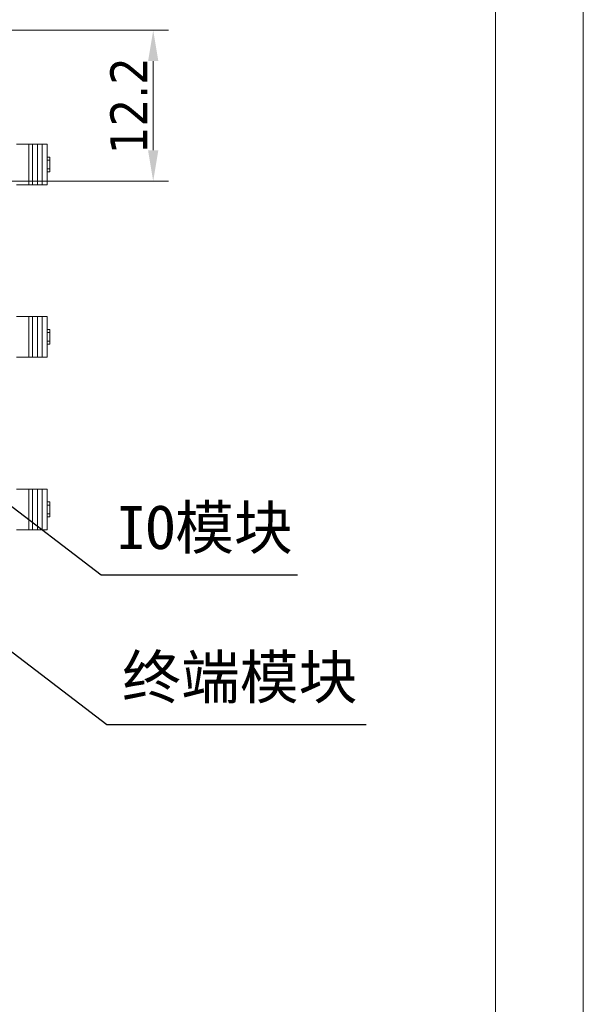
# Model space of a CAD drawing. Header units: millimetres. Extents: x 0 to 1371, y 0 to 297.
# Tile 16 of 19: x 441 to 486, y 152 to 232. Entities that reach past the tile are written whole.
import ezdxf

# ---------------------------------------------------------------- set-up
doc = ezdxf.new("R2010")
doc.units = ezdxf.units.MM
doc.layers.add('1', color=7, linetype='Continuous', true_color=0xffffff)
doc.layers.add('125', color=7, linetype='Continuous', true_color=0xffffff)
doc.styles.add('Tahoma', font='tahoma.ttf')
doc.styles.add('仿宋', font='simfang.ttf')
doc.dimstyles.get("Standard").update_dxf_attribs({"dimtxt": 0.18, "dimasz": 0.18, "dimexe": 0.18, "dimexo": 0.0625, "dimgap": 0.09, "dimtad": 0, "dimtih": 1, "dimtoh": 1, "dimdec": 4, "dimzin": 0, "dimdsep": 46, "dimtxsty": 'Standard', "dimcen": 0.09, "dimadec": 0, "dimazin": 0, "dimtfac": 1, "dimtdec": 4, "dimtofl": 0, "dimtmove": 0, "dimatfit": 3, "dimfxl": 1, "dimtolj": 1, "dimtzin": 0, "dimarcsym": 0})

# ---------------------------------------------------------------- blocks, each defined once
blk = doc.blocks.new('*D47')
at = {"layer": '125', "color": 80, "linetype": 'Continuous', "lineweight": 13}
for p, q in [((437.521, 231.171), (452.74, 231.171)), ((451.49, 228.671), (451.49, 221.425)), ((439.532, 218.925), (452.74, 218.925))]:
    blk.add_line(p, q, dxfattribs=at)
at = {"layer": '125', "color": 80}
for points in [[(451.906, 228.671), (451.073, 228.671), (451.49, 231.171)], [(451.073, 221.425), (451.906, 221.425), (451.49, 218.925)]]:
    blk.add_solid(points, dxfattribs=at)
at = {"layer": 'Defpoints', "color": 0}
for p in [(437.521, 231.171), (439.532, 218.925), (451.49, 218.925)]:
    blk.add_point(p, dxfattribs=at)
at = {"layer": '125', "color": 3, "lineweight": 13, "insert": (449.509, 225.048), "char_height": 3, "attachment_point": 5, "rotation": 90, "style": 'Tahoma'}
blk.add_mtext('\\A1;12.2', dxfattribs=at)

msp = doc.modelspace()

# ---------------------------------------------------------------- linework, layer by layer
at = {"layer": '1', "color": 7, "linetype": 'Continuous', "lineweight": 18}
for p, q in [((441.388, 221.93), (440.388, 221.93)), ((441.688, 221.93), (441.388, 221.93)), ((441.388, 221.93), (441.388, 218.63)), ((442.088, 221.93), (441.688, 221.93)), ((441.688, 221.93), (441.688, 218.63)), ((442.488, 221.93), (442.088, 221.93)), ((442.088, 221.93), (442.088, 218.63)), ((442.888, 221.93), (442.488, 221.93)), ((442.488, 221.93), (442.488, 218.63)), ((442.888, 221.93), (442.888, 218.63)), ((443.088, 220.88), (442.888, 220.88)), ((443.088, 220.63), (442.888, 220.63)), ((443.088, 220.88), (443.088, 220.63)), ((443.088, 220.63), (443.088, 219.93)), ((443.088, 219.93), (442.888, 219.93)), ((443.088, 219.93), (443.088, 219.68)), ((443.088, 219.68), (442.888, 219.68)), ((441.388, 218.63), (440.388, 218.63)), ((441.688, 218.63), (441.388, 218.63)), ((442.088, 218.63), (441.688, 218.63)), ((442.488, 218.63), (442.088, 218.63)), ((442.888, 218.63), (442.488, 218.63)), ((441.388, 207.93), (440.388, 207.93)), ((441.688, 207.93), (441.388, 207.93)), ((441.388, 207.93), (441.388, 204.63)), ((442.088, 207.93), (441.688, 207.93)), ((441.688, 207.93), (441.688, 204.63)), ((442.488, 207.93), (442.088, 207.93)), ((442.088, 207.93), (442.088, 204.63)), ((442.888, 207.93), (442.488, 207.93)), ((442.488, 207.93), (442.488, 204.63)), ((442.888, 207.93), (442.888, 204.63)), ((443.088, 206.88), (442.888, 206.88)), ((443.088, 206.63), (442.888, 206.63)), ((443.088, 206.88), (443.088, 206.63)), ((443.088, 206.63), (443.088, 205.93)), ((443.088, 205.93), (442.888, 205.93)), ((443.088, 205.68), (442.888, 205.68)), ((443.088, 205.93), (443.088, 205.68)), ((441.388, 204.63), (440.388, 204.63)), ((441.688, 204.63), (441.388, 204.63)), ((442.088, 204.63), (441.688, 204.63)), ((442.488, 204.63), (442.088, 204.63)), ((442.888, 204.63), (442.488, 204.63)), ((441.388, 193.93), (440.388, 193.93)), ((441.688, 193.93), (441.388, 193.93)), ((441.388, 193.93), (441.388, 190.63)), ((442.088, 193.93), (441.688, 193.93)), ((441.688, 193.93), (441.688, 190.63)), ((442.488, 193.93), (442.088, 193.93)), ((442.088, 193.93), (442.088, 190.63)), ((442.888, 193.93), (442.488, 193.93)), ((442.488, 193.93), (442.488, 190.63)), ((442.888, 193.93), (442.888, 190.63)), ((443.088, 192.88), (442.888, 192.88)), ((443.088, 192.63), (442.888, 192.63)), ((443.088, 192.88), (443.088, 192.63)), ((443.088, 192.63), (443.088, 191.93)), ((443.088, 191.93), (442.888, 191.93)), ((443.088, 191.93), (443.088, 191.68)), ((443.088, 191.68), (442.888, 191.68)), ((441.388, 190.63), (440.388, 190.63)), ((441.688, 190.63), (441.388, 190.63)), ((442.088, 190.63), (441.688, 190.63)), ((442.488, 190.63), (442.088, 190.63)), ((442.888, 190.63), (442.488, 190.63))]:
    msp.add_line(p, q, dxfattribs=at)
at = {"layer": '125', "color": 3, "linetype": 'Continuous', "lineweight": 13}
msp.add_line((486.405, 297), (486.405, 0), dxfattribs=at)
at = {"layer": '125', "color": 7, "linetype": 'Continuous', "lineweight": 18}
msp.add_line((479.286, 290.495), (479.286, 6.505), dxfattribs=at)

# ---------------------------------------------------------------- texts
at = {"lineweight": 18, "char_height": 3.5, "width": 21.48489, "attachment_point": 1, "style": '仿宋'}
for s, insert in [('IO模块', (448.508, 192.555)), ('终端模块', (448.966, 180.415))]:
    msp.add_mtext(s, dxfattribs=dict(at, insert=insert))

# ---------------------------------------------------------------- dimensions: what is measured, and where the dimension line sits
at = {"layer": '125', "color": 3, "linetype": 'Continuous', "lineweight": 13}
dim = msp.add_linear_dim(base=(451.49, 218.925), p1=(437.521, 231.171), p2=(439.532, 218.925), angle=90, dimstyle='Standard', override={"dimtxt": 3, "dimasz": 2.5, "dimexe": 1.25, "dimexo": 0, "dimgap": 0.45, "dimtad": 1, "dimtih": 0, "dimtoh": 0, "dimdec": 1, "dimzin": 8, "dimtxsty": 'Tahoma', "dimsah": 1, "dimclrd": 80, "dimclre": 80, "dimclrt": 3, "dimtm": -0.05, "dimtfac": 0.666667, "dimtdec": 2, "dimtofl": 1, "dimatfit": 2, "dimtzin": 8, "dimlwd": 13, "dimlwe": 13}, dxfattribs=at)
dim.commit()
dim.dimension.update_dxf_attribs({"geometry": '*D47', "text_midpoint": (449.509, 225.048)})

# ---------------------------------------------------------------- leaders
at = {"color": 3, "lineweight": 18}
for points in [[(432.491, 198.254), (447.256, 186.96), (463.2, 186.96)], [(432.949, 186.114), (447.714, 174.82), (468.77, 174.82)]]:
    msp.add_leader(points, dimstyle='Standard', override={"dimasz": 3, "dimgap": 0.09, "dimtad": 0}, dxfattribs=at)

doc.saveas('drawing.dxf')
